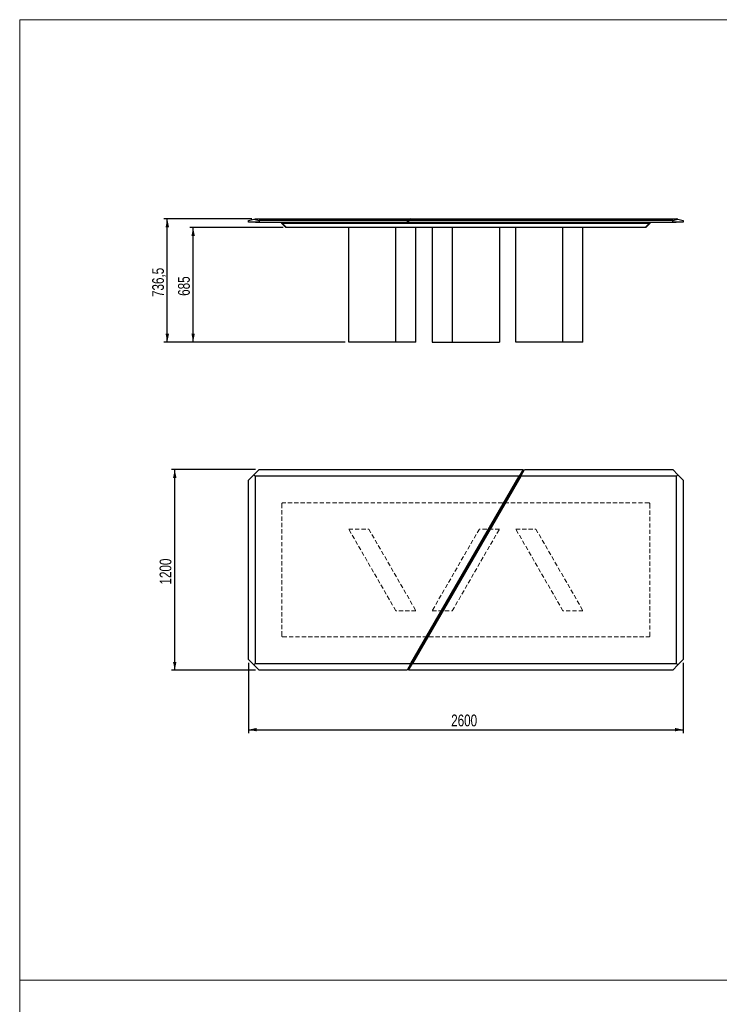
# Model space of a CAD drawing. Header units: millimetres. Extents: x 100 to 18140, y -17694 to 5840.
# Tile 14 of 19: x 100 to 4282, y -44 to 5840. Entities that reach past the tile are written whole.
import ezdxf

# ---------------------------------------------------------------- set-up
doc = ezdxf.new("R2010")
doc.units = ezdxf.units.MM
doc.header["$LTSCALE"] = 20
doc.linetypes.add('HIDDEN', pattern=[1.905, 1.27, -0.635])
doc.linetypes.add('PHANTOM', pattern=[12.7, 6.35, -1.27, 1.27, -1.27, 1.27, -1.27])
doc.layers.add('ANNOTAZIONI', color=8, linetype='Continuous')
doc.styles.add('SLDTEXTSTYLE4', font='ARIALN.TTF', dxfattribs={"width": 0.87})
doc.dimstyles.new('SLDDIMSTYLE0', dxfattribs={"dimtxt": 70, "dimasz": 50, "dimexe": 0, "dimexo": 0.0625, "dimgap": 17.5, "dimtad": 1, "dimdec": 1, "dimrnd": 1e-09, "dimzin": 12, "dimdsep": 46, "dimtxsty": 'SLDTEXTSTYLE4', "dimsah": 1, "dimcen": 0.09, "dimadec": 0, "dimazin": 3, "dimtfac": 1, "dimtdec": 1, "dimtofl": 0, "dimtmove": 0, "dimatfit": 3, "dimfxl": 1, "dimfrac": 2, "dimtolj": 1, "dimtzin": 12, "dimarcsym": 0})

# ---------------------------------------------------------------- blocks, each defined once
blk = doc.blocks.new('_D')
at = {"layer": 'ANNOTAZIONI', "transparency": 16777216}
for p, q in [((1486.9, 4649.7), (962.4, 4649.7)), ((982.4, 3913.2), (982.4, 4649.7)), ((2046.5, 3913.2), (962.4, 3913.2))]:
    blk.add_line(p, q, dxfattribs=at)
for points in [[(982.4, 4649.7), (972.2, 4599.7), (992.5, 4599.7)], [(982.4, 3913.2), (992.5, 3963.2), (972.2, 3963.2)]]:
    blk.add_solid(points, dxfattribs=at)
at = {"layer": 'ANNOTAZIONI', "transparency": 16777216, "insert": (892.1, 4182.7), "char_height": 70, "attachment_point": 1, "rotation": 90, "style": 'SLDTEXTSTYLE4'}
blk.add_mtext('736,5', dxfattribs=at)
blk = doc.blocks.new('_D_1')
at = {"layer": 'ANNOTAZIONI', "transparency": 16777216}
for p, q in [((1675.4, 4598.2), (1116.9, 4598.2)), ((1136.9, 3913.2), (1136.9, 4598.2)), ((2046.5, 3913.2), (1116.9, 3913.2))]:
    blk.add_line(p, q, dxfattribs=at)
for points in [[(1136.9, 4598.2), (1126.7, 4548.2), (1147, 4548.2)], [(1136.9, 3913.2), (1147, 3963.2), (1126.7, 3963.2)]]:
    blk.add_solid(points, dxfattribs=at)
at = {"layer": 'ANNOTAZIONI', "transparency": 16777216, "insert": (1046.6, 4189.9), "char_height": 70, "attachment_point": 1, "rotation": 90, "style": 'SLDTEXTSTYLE4'}
blk.add_mtext('685', dxfattribs=at)
blk = doc.blocks.new('_D_2')
at = {"layer": 'ANNOTAZIONI', "transparency": 16777216}
for p, q in [((1510.5, 3152.4), (1006.9, 3152.4)), ((1026.9, 1952.4), (1026.9, 3152.4)), ((1510.5, 1952.4), (1006.9, 1952.4))]:
    blk.add_line(p, q, dxfattribs=at)
for points in [[(1026.9, 3152.4), (1016.7, 3102.4), (1037, 3102.4)], [(1026.9, 1952.4), (1037, 2002.4), (1016.7, 2002.4)]]:
    blk.add_solid(points, dxfattribs=at)
at = {"layer": 'ANNOTAZIONI', "transparency": 16777216, "insert": (936.6, 2464.7), "char_height": 70, "attachment_point": 1, "rotation": 90, "style": 'SLDTEXTSTYLE4'}
blk.add_mtext('1200', dxfattribs=at)
blk = doc.blocks.new('_D_3')
at = {"layer": 'ANNOTAZIONI', "transparency": 16777216}
for p, q in [((1466.9, 1996.1), (1466.9, 1577.5)), ((4066.9, 1996.1), (4066.9, 1577.5)), ((1466.9, 1597.5), (4066.9, 1597.5))]:
    blk.add_line(p, q, dxfattribs=at)
for points in [[(1466.9, 1597.5), (1516.9, 1587.3), (1516.9, 1607.7)], [(4066.9, 1597.5), (4016.9, 1607.7), (4016.9, 1587.3)]]:
    blk.add_solid(points, dxfattribs=at)
at = {"layer": 'ANNOTAZIONI', "transparency": 16777216, "insert": (2679.2, 1687.7), "char_height": 70, "attachment_point": 1, "style": 'SLDTEXTSTYLE4'}
blk.add_mtext('2600', dxfattribs=at)

msp = doc.modelspace()

# ---------------------------------------------------------------- linework, layer by layer
at = {"color": 7, "linetype": 'Continuous', "lineweight": 18}
for p, q in [((8300, 5840), (100, 5840)), ((100, 5840), (100, 100)), ((100, 100), (8300, 100)), ((8300, 100), (100, 100)), ((100, 100), (100, -5640))]:
    msp.add_line(p, q, dxfattribs=at)
at = {"color": 7, "linetype": 'Continuous', "lineweight": 25}
for p, q in [((1498.69, 4647.63), (1506.87, 4649.68)), ((1506.87, 4649.68), (2438.93, 4649.68)), ((2438.93, 4649.68), (2415.84, 4639.68)), ((2425.08, 4639.68), (2448.17, 4649.68)), ((2438.93, 4649.68), (2438.93, 4645.68)), ((2438.93, 4649.68), (2448.17, 4649.68)), ((2448.17, 4649.68), (4026.87, 4649.68)), ((4035.05, 4647.63), (4026.87, 4649.68)), ((1466.87, 4639.68), (1498.69, 4647.63)), ((1466.87, 4629.68), (1466.87, 4639.68)), ((1530.51, 4629.68), (1466.87, 4629.68)), ((1498.69, 4647.63), (1530.51, 4639.68)), ((1508.87, 4628.18), (1508.87, 4629.68)), ((1571.34, 4628.18), (1508.87, 4628.18)), ((1530.51, 4639.68), (1530.51, 4629.68)), ((2415.84, 4639.68), (1530.51, 4639.68)), ((1530.51, 4629.68), (2415.84, 4629.68)), ((1571.34, 4629.68), (1571.34, 4628.18)), ((2428.54, 4628.18), (1571.34, 4628.18)), ((1666.87, 4623.18), (1666.87, 4628.18)), ((1667.04, 4623), (1666.87, 4623.18)), ((1691.87, 4598.18), (1667.04, 4623)), ((1671.87, 4623.18), (3861.87, 4623.18)), ((1695.4, 4598.18), (1691.87, 4598.18)), ((3838.33, 4598.18), (1695.4, 4598.18)), ((2066.55, 3913.18), (2066.55, 4598.18)), ((2348.3, 3913.18), (2348.3, 4598.18)), ((2415.84, 4639.68), (2415.84, 4629.68)), ((2415.84, 4629.68), (2425.08, 4629.68)), ((2425.08, 4639.68), (2425.08, 4629.68)), ((4003.23, 4639.68), (2425.08, 4639.68)), ((2425.08, 4629.68), (4003.23, 4629.68)), ((2428.54, 4628.18), (2428.54, 4629.68)), ((2460.87, 4628.18), (2428.54, 4628.18)), ((2460.87, 4629.68), (2460.87, 4628.18)), ((3962.4, 4628.18), (2460.87, 4628.18)), ((2468.39, 3913.18), (2468.39, 4598.18)), ((2565.95, 4598.18), (2565.95, 3913.18)), ((2686.04, 4598.18), (2686.04, 3913.18)), ((2967.79, 4598.18), (2967.79, 3913.18)), ((3065.35, 3913.18), (3065.35, 4598.18)), ((3347.1, 3913.18), (3347.1, 4598.18)), ((3467.19, 3913.18), (3467.19, 4598.18)), ((3841.87, 4598.18), (3838.33, 4598.18)), ((3866.7, 4623), (3841.87, 4598.18)), ((3866.87, 4623.18), (3866.7, 4623)), ((3866.87, 4628.18), (3866.87, 4623.18)), ((3962.4, 4628.18), (3962.4, 4629.68)), ((4024.87, 4628.18), (3962.4, 4628.18)), ((4003.23, 4639.68), (4035.05, 4647.63)), ((4003.23, 4629.68), (4003.23, 4639.68)), ((4066.87, 4629.68), (4003.23, 4629.68)), ((4024.87, 4629.68), (4024.87, 4628.18)), ((4035.05, 4647.63), (4066.87, 4639.68)), ((4066.87, 4639.68), (4066.87, 4629.68)), ((2348.3, 3913.18), (2066.55, 3913.18)), ((2468.39, 3913.18), (2348.3, 3913.18)), ((2565.95, 3913.18), (2686.04, 3913.18)), ((2686.04, 3913.18), (2967.79, 3913.18)), ((3347.1, 3913.18), (3065.35, 3913.18)), ((3467.19, 3913.18), (3347.1, 3913.18)), ((1498.69, 3120.6), (1466.87, 3088.78)), ((1530.51, 3152.42), (1498.69, 3120.6)), ((1498.69, 3120.6), (1506.87, 3112.42)), ((1530.51, 3152.42), (3108.66, 3152.42)), ((3108.66, 3152.42), (3085.57, 3112.42)), ((3094.8, 3112.42), (3117.9, 3152.42)), ((3117.9, 3152.42), (4003.23, 3152.42)), ((4035.05, 3120.6), (4003.23, 3152.42)), ((4035.05, 3120.6), (4026.87, 3112.42)), ((4066.87, 3088.78), (4035.05, 3120.6)), ((1466.87, 2016.05), (1466.87, 3088.78)), ((3085.57, 3112.42), (1506.87, 3112.42)), ((1506.87, 3112.42), (1506.87, 1992.42)), ((3085.57, 3112.42), (2438.93, 1992.42)), ((2438.93, 1992.42), (3085.57, 3112.42)), ((2448.17, 1992.42), (3094.8, 3112.42)), ((3094.8, 3112.42), (2448.17, 1992.42)), ((3094.8, 3112.42), (3085.57, 3112.42)), ((4026.87, 3112.42), (3094.8, 3112.42)), ((4026.87, 1992.42), (4026.87, 3112.42)), ((4066.87, 3088.78), (4066.87, 2016.05)), ((1466.87, 2016.05), (1498.69, 1984.24)), ((4035.05, 1984.24), (4066.87, 2016.05)), ((1498.69, 1984.24), (1506.87, 1992.42)), ((1498.69, 1984.24), (1530.51, 1952.42)), ((1506.87, 1992.42), (2438.93, 1992.42)), ((2415.84, 1952.42), (1530.51, 1952.42)), ((2438.93, 1992.42), (2415.84, 1952.42)), ((2425.08, 1952.42), (2448.17, 1992.42)), ((4003.23, 1952.42), (2425.08, 1952.42)), ((2438.93, 1992.42), (2448.17, 1992.42)), ((2448.17, 1992.42), (4026.87, 1992.42)), ((4003.23, 1952.42), (4035.05, 1984.24)), ((4035.05, 1984.24), (4026.87, 1992.42))]:
    msp.add_line(p, q, dxfattribs=at)
at = {"color": 8, "linetype": 'PHANTOM', "lineweight": 18}
for p, q in [((1670.58, 4623), (1695.4, 4598.18)), ((1671.87, 4628.18), (1671.87, 4623.18)), ((3838.33, 4598.18), (3863.16, 4623)), ((3861.87, 4623.18), (3861.87, 4628.18))]:
    msp.add_line(p, q, dxfattribs=at)
at = {"color": 7, "linetype": 'HIDDEN', "lineweight": 18}
for p, q in [((1666.87, 2947.42), (1666.87, 2157.42)), ((3861.87, 2952.42), (1671.87, 2952.42)), ((3866.87, 2157.42), (3866.87, 2947.42)), ((2066.55, 2796.42), (2186.64, 2796.42)), ((2348.3, 2308.41), (2066.55, 2796.42)), ((2186.64, 2796.42), (2468.39, 2308.41)), ((2847.7, 2796.42), (2565.95, 2308.41)), ((2686.04, 2308.41), (2967.79, 2796.42)), ((2967.79, 2796.42), (2847.7, 2796.42)), ((3347.1, 2308.41), (3065.35, 2796.42)), ((3065.35, 2796.42), (3185.44, 2796.42)), ((3185.44, 2796.42), (3467.19, 2308.41)), ((2468.39, 2308.41), (2348.3, 2308.41)), ((2565.95, 2308.41), (2686.04, 2308.41)), ((3467.19, 2308.41), (3347.1, 2308.41)), ((1671.87, 2152.42), (3861.87, 2152.42))]:
    msp.add_line(p, q, dxfattribs=at)
at = {"color": 7, "linetype": 'Continuous', "lineweight": 25}
for centre, start, end in [((1671.87, 4618.18), 90, 105), ((3861.87, 4618.18), 75, 90)]:
    msp.add_arc(centre, 5, start, end, dxfattribs=at)
at = {"color": 7, "linetype": 'HIDDEN', "lineweight": 18}
for centre, start, end in [((1671.87, 2947.42), 90, 180), ((3861.87, 2947.42), 0, 90), ((1671.87, 2157.42), 180, 270), ((3861.87, 2157.42), 270, 0)]:
    msp.add_arc(centre, 5, start, end, dxfattribs=at)
at = {"color": 7, "linetype": 'Continuous', "lineweight": 25}
for centre, major_axis, start_param, end_param in [((1671.87, 4625.25), (4.96, 2.05), 3.2724923, 4.3196899), ((3861.87, 4625.25), (4.96, -2.05), 5.1050881, 6.1522856)]:
    msp.add_ellipse(centre, major_axis=major_axis, ratio=0.3178372, start_param=start_param, end_param=end_param, dxfattribs=at)

# ---------------------------------------------------------------- dimensions: what is measured, and where the dimension line sits
at = {"layer": 'ANNOTAZIONI'}
for base, p1, p2, picture, middle in [((982.38, 4649.68), (2066.55, 3913.18), (1506.87, 4649.68), '_D', (982.38, 4281.43)), ((1136.88, 4598.18), (2066.55, 3913.18), (1695.4, 4598.18), '_D_1', (1136.88, 4255.68)), ((1026.87, 3152.42), (1530.51, 1952.42), (1530.51, 3152.42), '_D_2', (1026.87, 2552.42))]:
    dim = msp.add_linear_dim(base=base, p1=p1, p2=p2, angle=90, dimstyle='SLDDIMSTYLE0', dxfattribs=at)
    dim.commit()
    dim.dimension.update_dxf_attribs({"geometry": picture, "text_midpoint": middle, "dimtype": 160})
dim = msp.add_linear_dim(base=(4066.87, 1597.51), p1=(1466.87, 2016.05), p2=(4066.87, 2016.05), dimstyle='SLDDIMSTYLE0', dxfattribs=at)
dim.commit()
dim.dimension.update_dxf_attribs({"geometry": '_D_3', "text_midpoint": (2766.87, 1597.51), "dimtype": 160})

doc.saveas('drawing.dxf')
